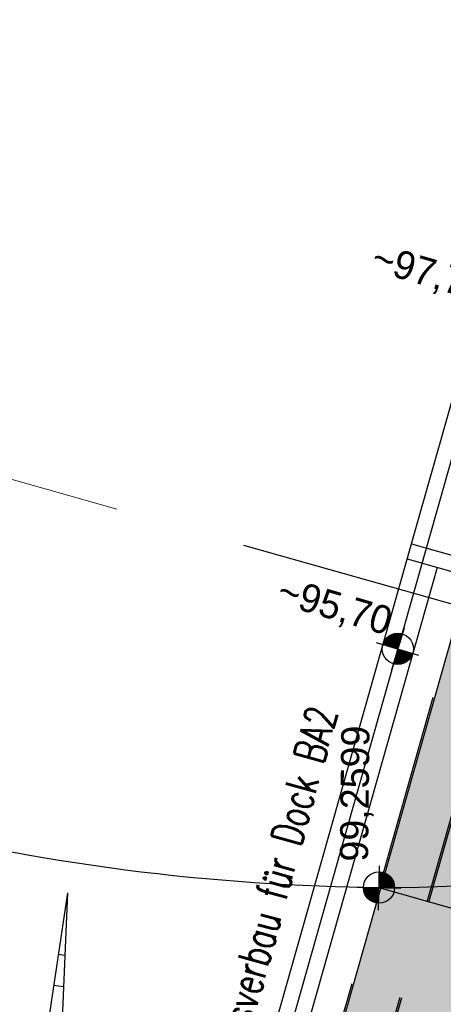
# Model space of a CAD drawing. Header units: metres. Extents: x 3458045 to 3462392, y 5482308 to 5484762.
# Tile 37 of 256: x 3459766 to 3459773, y 5483463 to 5483478. Entities that reach past the tile are written whole.
import ezdxf

# ---------------------------------------------------------------- set-up
doc = ezdxf.new("R2010")
doc.units = ezdxf.units.M
for name, pattern in [('AUSGEZOGEN', [2, 1, 1]), ('STRICHPUNKT2', [12.7, 6.35, -3.175, 0, -3.175]), ('VERDECKT2', [4.7625, 3.175, -1.5875])]:
    doc.linetypes.add(name, pattern=pattern)
doc.layers.get('0').update_dxf_attribs({"linetype": 'CONTINUOUS'})
for name, color, linetype in [('SP_ACHSE_8559', 7, 'CONTINUOUS'), ('SP_BAUGRUBE-ANKER', 211, 'AUSGEZOGEN'), ('SP_BAUGRUBE-TEXT', 210, 'AUSGEZOGEN'), ('SP_BAUGRUBE-VERBAU', 210, 'AUSGEZOGEN'), ('SP_Blockfugen', 2, 'STRICHPUNKT2'), ('SP_SOLID_Tunnelsohle_L7+8', 254, 'CONTINUOUS'), ('SP_TrogTunnel-Bautoleranz', 160, 'VERDECKT2'), ('SP_Tunnelwand_L7+8', 2, 'VERDECKT2'), ('SP_Verbau', 212, 'CONTINUOUS'), ('SP_VERM', 1, 'CONTINUOUS'), ('SP_VERM-VA-B44', 150, 'CONTINUOUS')]:
    doc.layers.add(name, color=color, linetype=linetype)
doc.layers.add('SP_HILF', color=6, linetype='CONTINUOUS', plot=False)
doc.styles.add('K_ISOCP', font='k_isocp.shx')
doc.styles.add('SP_F', font='romans.shx', dxfattribs={"width": 0.7, "bigfont": 'sp_f.shx'})
doc.linetypes.add('ZICKZACK', pattern='A,0.00254,-5.08,[131,ltypeshp.shx,S=5.08,R=0,X=-5.08,Y=0],-10.16,[131,ltypeshp.shx,S=5.08,R=180,X=5.08,Y=0],-5.08', length=20.32254)

# ---------------------------------------------------------------- blocks, each defined once
blk = doc.blocks.new('SOFI-HK', base_point=(0, 0.000969))
at = {"color": 0, "linetype": 'Continuous'}
for p, q in [((0, 0.139982), (0, -0.138069)), ((-0.145258, 0.000969), (0.139135, 0.000969))]:
    blk.add_line(p, q, dxfattribs=at)
at = {"color": 0, "linetype": 'Continuous', "const_width": 0.1}
for points in [[(0, 0.050969, 0.414214), (-0.05, 0.000969)], [(0.05, 0.000969, -0.414214), (0, -0.049031)]]:
    blk.add_lwpolyline(points, format="xyb", dxfattribs=at)
at = {"color": 0, "linetype": 'Continuous'}
blk.add_circle((0, 0.000969), 0.1, dxfattribs=at)
blk = doc.blocks.new('SOF_BEMSTR2')
at = {"color": 0, "linetype": 'ByBlock', "lineweight": -2}
for p, q in [((0, -20), (0, 8.5)), ((3.535, 3.535), (-3.535, -3.535)), ((-5, 0), (5, 0))]:
    blk.add_line(p, q, dxfattribs=at)
blk = doc.blocks.new('A$C288940E1')
at = {"layer": 'SP_Verbau'}
blk.add_line((0, 0), (-10.4038, -4.6916), dxfattribs=at)
blk.add_lwpolyline([(-10.4346, -4.6232), (-10.3729, -4.76), (-6.905, -3.1961), (-6.9667, -3.0594)], close=True, dxfattribs=at)

msp = doc.modelspace()

# ---------------------------------------------------------------- hatches: boundary and pattern name
at = {"layer": 'SP_SOLID_Tunnelsohle_L7+8'}
h = msp.add_hatch(color=256, dxfattribs=at)
h.dxf.hatch_style = 1
edge = h.paths.add_edge_path()
edge.add_arc((3458857.4544, 5483747.0655), 967.062, 344.1575234, 344.3872259)
edge.add_arc((3459473.9441, 5483574.7903), 326.954, 344.387226, 345.076333)
edge.add_arc((3459597.6475, 5483541.8207), 198.9324, 345.076333, 346.224846)
edge.add_arc((3459650.9358, 5483528.7563), 144.066, 346.224846, 347.832764)
edge.add_arc((3459680.7324, 5483522.3319), 113.5846, 347.832764, 349.90022)
edge.add_arc((3459699.8308, 5483518.93), 94.1856, 349.90022, 352.417547)
edge.add_arc((3459713.0579, 5483517.1693), 80.8418, 352.417547, 355.414439)
edge.add_arc((3459719.6894, 5483516.5932), 74.1855, 355.448462, 356.346692)
edge.add_arc((3459720.9584, 5483516.5061), 72.9136, 356.351432, 375.12014)
edge.add_arc((3459716.6802, 5483515.3015), 77.3579, 15.154925, 18.396868)
edge.add_arc((3459706.2115, 5483511.8197), 88.3904, 18.396868, 21.208821)
edge.add_arc((3459692.0649, 5483506.3301), 103.5648, 21.208821, 23.581379)
edge.add_arc((3459671.7932, 5483497.4815), 125.6835, 23.581379, 25.512141)
edge.add_arc((3459639.9853, 5483482.3016), 160.928, 25.512141, 27.001116)
edge.add_arc((3459718.8773, 5483524.65), 71.4345, 25.465137, 28.775179)
edge.add_arc((3459376.7002, 5483342.4929), 459.0716, 28.144677, 28.653199)
edge.add_arc((3459249.8469, 5483273.6151), 603.4176, 28.6167245, 28.7545471)
edge.add_line((3459778.8562, 5483563.8942), (3459778.5506, 5483564.8679))
edge.add_arc((3459246.486, 5483271.2535), 607.7024, 28.8916589, 28.9859415)
edge.add_line((3459778.0667, 5483565.7431), (3459768.6807, 5483560.5519))
edge.add_arc((3460160.896, 5483776.6646), 447.8142, 208.854995, 208.982431)
edge.add_line((3459769.1624, 5483559.6801), (3459769.8148, 5483558.9069))
edge.add_arc((3459249.8406, 5483273.6102), 593.0999, 28.6168449, 28.7524621, ccw=False)
edge.add_arc((3459440.8442, 5483377.5455), 375.6491, 28.04865, 28.653818, ccw=False)
edge.add_arc((3459582.0854, 5483452.7987), 215.6113, 27.001109, 28.04865, ccw=False)
edge.add_arc((3459639.9853, 5483482.3016), 150.628, 25.512141, 27.001109, ccw=False)
edge.add_arc((3459671.7932, 5483497.4815), 115.3835, 23.581379, 25.512141, ccw=False)
edge.add_arc((3459692.0649, 5483506.3301), 93.2648, 21.20882, 23.581379, ccw=False)
edge.add_arc((3459706.2115, 5483511.8197), 78.0904, 18.3967, 21.20882, ccw=False)
edge.add_arc((3459716.6813, 5483515.3019), 67.0567, 15.1549, 18.3967, ccw=False)
edge.add_arc((3459720.9787, 5483516.5082), 62.5934, -3.878778, 15.117461, ccw=False)
edge.add_arc((3459719.7195, 5483516.591), 63.8553, 355.448275, 356.123471, ccw=False)
edge.add_arc((3459713.1809, 5483517.1562), 70.4182, 352.431338, 355.41208, ccw=False)
edge.add_arc((3459699.8288, 5483518.9303), 83.8876, 349.900073, 352.431338, ccw=False)
edge.add_arc((3459680.7324, 5483522.3319), 103.2847, 347.832763, 349.900073, ccw=False)
edge.add_arc((3459650.9358, 5483528.7563), 133.766, 346.224846, 347.832763, ccw=False)
edge.add_arc((3459597.6475, 5483541.8207), 188.6324, 345.076333, 346.224846, ccw=False)
edge.add_arc((3459473.9441, 5483574.7903), 316.654, 344.387226, 345.076333, ccw=False)
edge.add_arc((3458857.4544, 5483747.0655), 956.762, 344.1575234, 344.3872258, ccw=False)
edge.add_line((3459777.8746, 5483485.8757), (3459768.1652, 5483451.5731))
edge.add_arc((3460235.8213, 5483318.7283), 486.1584, 164.142005, 164.465842)
edge.add_arc((3459925.9207, 5483404.8704), 164.5082, 164.465842, 165.436874)
edge.add_arc((3459863.548, 5483421.0744), 100.065, 165.436874, 167.055656)
edge.add_arc((3459836.6312, 5483427.2611), 72.4464, 167.055656, 169.321948)
edge.add_arc((3459825.5145, 5483429.4052), 61.1249, 169.36621, 170.436557)
edge.add_arc((3459822.8296, 5483429.8673), 58.4005, 170.446005, 171.374328)
edge.add_arc((3459822.827, 5483429.8675), 58.3979, 171.374105, 181.27373)
edge.add_line((3459764.4435, 5483428.5694), (3459763.7283, 5483428.5535))
edge.add_line((3459763.7283, 5483428.5535), (3459765.1423, 5483424.2417))
edge.add_line((3459765.1423, 5483424.2417), (3459773.0292, 5483411.4442))
edge.add_line((3459773.0292, 5483411.4442), (3459778.948, 5483417.0189))
edge.add_line((3459778.948, 5483417.0189), (3459775.6909, 5483420.4769))
edge.add_arc((3459821.7364, 5483429.9486), 47.0096, 170.06678, 191.62372, ccw=False)
edge.add_arc((3459825.0894, 5483429.4811), 50.3931, 169.37086, 170.20087, ccw=False)
edge.add_arc((3459836.6312, 5483427.2611), 62.1464, 167.055656, 169.321948, ccw=False)
edge.add_arc((3459863.548, 5483421.0744), 89.765, 165.436867, 167.055656, ccw=False)
edge.add_arc((3459925.9216, 5483404.8701), 154.2091, 164.465124, 165.436867, ccw=False)
edge.add_arc((3460237.4715, 5483318.2654), 477.5722, 164.141522, 164.465124, ccw=False)
edge.add_line((3459778.0759, 5483448.7679), (3459787.7833, 5483483.0639))

# ---------------------------------------------------------------- linework, layer by layer
at = {"layer": 'SP_ACHSE_8559'}
msp.add_lwpolyline([(3459792.1443, 5483504.1891, -0.6236806), (3459771.1027, 5483464.5224, -0.1187391), (3459755.298, 5483468.8722, -0.0103073), (3459754.0129, 5483469.6179, -0.0191109), (3459751.489, 5483471.2905, -0.0165622), (3459749.0906, 5483473.1388, -0.0140138), (3459746.8095, 5483475.1304, -0.0114656), (3459744.6327, 5483477.2356, -0.0089176), (3459742.5434, 5483479.4279, -0.0063696)], format="xyb", dxfattribs=at)
at = {"layer": 'SP_BAUGRUBE-VERBAU', "linetype": 'ZICKZACK', "ltscale": 0.2}
msp.add_line((3459772.3183, 5483470.0091), (3459784.2013, 5483466.6456), dxfattribs=at)
at = {"layer": 'SP_BAUGRUBE-VERBAU'}
msp.add_line((3459772.2502, 5483469.7685), (3459784.1332, 5483466.405), dxfattribs=at)
at = {"layer": 'SP_BAUGRUBE-VERBAU', "linetype": 'VERDECKT2'}
msp.add_lwpolyline([(3459782.2078, 5483522.9639, -0.0422201), (3459782.4222, 5483512.5873, -0.0039193), (3459782.3517, 5483511.6049, -0.0130302), (3459781.9687, 5483508.0097, -0.0110254), (3459781.4074, 5483504.3991, -0.0090206), (3459780.6949, 5483500.779, -0.007016), (3459779.8588, 5483497.149, -0.0050114), (3459778.9268, 5483493.5058, -0.0030068), (3459777.9271, 5483489.8437, -0.0010023), (3459776.8885, 5483486.1555), (3459772.3863, 5483470.2496, 0.0014127)], format="xyb", dxfattribs=at)
at = {"layer": 'SP_BAUGRUBE-VERBAU', "linetype": 'ZICKZACK', "ltscale": 0.2, "flags": 128}
msp.add_lwpolyline([(3459782.4564, 5483522.9901, -0.0422201), (3459782.6716, 5483512.5714, -0.0039193), (3459782.6009, 5483511.585, -0.0130302), (3459782.2165, 5483507.9767, -0.0110254), (3459781.6535, 5483504.3553, -0.0090206), (3459780.9393, 5483500.7263, -0.007016), (3459780.1016, 5483497.0895, -0.0050114), (3459779.1684, 5483493.4414, -0.0030068), (3459778.1679, 5483489.7764, -0.0010023), (3459777.129, 5483486.0873), (3459772.6269, 5483470.1815)], format="xyb", dxfattribs=at)
at = {"layer": 'SP_BAUGRUBE-VERBAU'}
for points in [[(3459772.3863, 5483470.2496), (3459767.179, 5483451.8522, 0.0014127), (3459766.4345, 5483449.2029, 0.004238), (3459765.7059, 5483446.4931, 0.0070634), (3459765.0269, 5483443.719, 0.0098889), (3459764.4321, 5483440.8746, 0.0046703), (3459764.2284, 5483439.7308, 0.0045427), (3459764.0588, 5483438.6644, 0.047278)], [(3459772.7313, 5483469.6323), (3459767.6601, 5483451.716, 0.0014127), (3459766.9162, 5483449.069, 0.004238), (3459766.1898, 5483446.3674, 0.0070634), (3459765.5142, 5483443.607, 0.0098889), (3459764.9234, 5483440.7819, 0.0046703), (3459764.7214, 5483439.6477, 0.0024566), (3459764.6281, 5483439.0763, 0.047278)]]:
    msp.add_lwpolyline(points, format="xyb", dxfattribs=at)
at = {"layer": 'SP_BAUGRUBE-VERBAU', "linetype": 'ZICKZACK', "ltscale": 0.2}
msp.add_lwpolyline([(3459772.6269, 5483470.1815), (3459767.4195, 5483451.7841, 0.0014127), (3459766.6753, 5483449.136, 0.004238), (3459765.9479, 5483446.4302, 0.0070634), (3459765.2705, 5483443.663, 0.0098889), (3459764.6778, 5483440.8283, 0.0046703), (3459764.4749, 5483439.6893, 0.0045603), (3459764.3054, 5483438.6232, 0.047278)], format="xyb", dxfattribs=at)
at = {"layer": 'SP_Blockfugen'}
msp.add_line((3459769.6363, 5483469.9887), (3459786.4743, 5483465.2227), dxfattribs=at)
at = {"layer": 'SP_HILF'}
msp.add_lwpolyline([(3459777.8746, 5483485.8757), (3459768.1652, 5483451.5731, 0.001413), (3459767.4218, 5483448.9278, 0.004237), (3459766.698, 5483446.2354, 0.0070634), (3459766.0258, 5483443.4894, 0.0098889), (3459765.4393, 5483440.6847, 0.0046703), (3459765.2391, 5483439.5605, 0.0040506), (3459765.0896, 5483438.6262, 0.0432221), (3459764.4435, 5483428.5694), (3459763.7283, 5483428.5535), (3459765.1423, 5483424.2417), (3459773.0292, 5483411.4442), (3459778.948, 5483417.0189), (3459775.6909, 5483420.4769, -0.0943383), (3459775.4315, 5483438.0577, -0.0036216), (3459775.561, 5483438.7762, -0.0098889), (3459776.0641, 5483441.1821, -0.0070634), (3459776.667, 5483443.6455, -0.0042401), (3459777.3461, 5483446.1712, -0.001412), (3459778.0759, 5483448.7679), (3459787.7833, 5483483.0639, 0.0010023)], format="xyb", dxfattribs=at)
at = {"layer": 'SP_TrogTunnel-Bautoleranz'}
msp.add_lwpolyline([(3459778.6442, 5483485.6573), (3459768.935, 5483451.3552, 0.0014127), (3459768.1928, 5483448.7142, 0.004238), (3459767.4723, 5483446.0342, 0.0070634), (3459766.8055, 5483443.3102, 0.0098889), (3459766.2255, 5483440.5364, 0.0046703), (3459766.028, 5483439.4276, 0.0473215), (3459765.2435, 5483428.5773, 0.0169098)], format="xyb", dxfattribs=at)
at = {"layer": 'SP_Tunnelwand_L7+8'}
for points in [[(3459777.8505, 5483485.8825), (3459768.1412, 5483451.5799, 0.0014127), (3459767.3979, 5483448.9351, 0.004238), (3459766.6738, 5483446.2417, 0.0070634), (3459766.0015, 5483443.495, 0.0098889), (3459765.4148, 5483440.6893, 0.0046703), (3459765.2145, 5483439.5646, 0.047278), (3459764.4185, 5483428.569, 0.047278)], [(3459778.6201, 5483485.6641), (3459768.9109, 5483451.362, 0.0014127), (3459768.1687, 5483448.7209, 0.004238), (3459767.4481, 5483446.0405, 0.0070634), (3459766.7811, 5483443.3158, 0.0098889), (3459766.2009, 5483440.5411, 0.0046703), (3459766.0033, 5483439.4317, 0.047278), (3459765.2183, 5483428.5867, 0.047278)]]:
    msp.add_lwpolyline(points, format="xyb", dxfattribs=at)
at = {"layer": 'SP_VERM-VA-B44', "linetype": 'AUSGEZOGEN'}
for p, q in [((3459766.8256, 5483464.4276), (3459766.0781, 5483459.4836)), ((3459766.8256, 5483464.4276), (3459766.6044, 5483459.404)), ((3459766.7816, 5483463.427), (3459766.6763, 5483463.4401)), ((3459766.7595, 5483462.9259), (3459766.6015, 5483462.9455))]:
    msp.add_line(p, q, dxfattribs=at)
at = {"layer": 'SP_VERM-VA-B44', "linetype": 'VERDECKT2'}
msp.add_line((3459771.8014, 5483464.5113), (3459776.7808, 5483463.1019), dxfattribs=at)

# ---------------------------------------------------------------- block references
at = {"layer": 'SP_BAUGRUBE-ANKER', "xscale": -1.772319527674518, "yscale": 1.772319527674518, "zscale": 1.772319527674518, "rotation": 188.4949119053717}
msp.add_blockref('A$C288940E1', (3459776.0698, 5483480.2183), dxfattribs=at)
at = {"layer": 'SP_BAUGRUBE-TEXT', "linetype": 'AUSGEZOGEN', "xscale": 2.500000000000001, "yscale": 2.500000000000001, "zscale": 2.500000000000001, "rotation": 343.215675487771}
msp.add_blockref('SOFI-HK', (3459772.1022, 5483468.3278), dxfattribs=at)
at = {"layer": 'SP_VERM', "color": 3, "linetype": 'AUSGEZOGEN', "lineweight": 0, "xscale": 0.250000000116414, "yscale": 0.250000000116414, "zscale": 0.250000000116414, "rotation": 74.195640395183}
msp.add_blockref('SOF_BEMSTR2', (3459762.8013, 5483471.9234), dxfattribs=at)
at = {"layer": 'SP_VERM-VA-B44', "linetype": 'AUSGEZOGEN', "xscale": 2.500000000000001, "yscale": 2.500000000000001, "zscale": 2.500000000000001, "rotation": 88.85413820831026}
msp.add_blockref('SOFI-HK', (3459771.8014, 5483464.5113), dxfattribs=at)

# ---------------------------------------------------------------- texts
at = {"layer": 'SP_BAUGRUBE-TEXT', "linetype": 'AUSGEZOGEN', "style": 'K_ISOCP'}
for s, p in [('~97,70', (3459771.6513, 5483474.3913)), ('~95,70', (3459770.1433, 5483469.0638))]:
    msp.add_text(s, height=0.45, rotation=343.72776, dxfattribs=at).set_placement(p)
at = {"layer": 'SP_BAUGRUBE-TEXT', "linetype": 'AUSGEZOGEN', "insert": (3459770.1487, 5483464.3153), "char_height": 0.5, "attachment_point": 5, "rotation": 74.6754, "style": 'SP_F'}
msp.add_mtext('Längsverbau für Dock BA2', dxfattribs=at)
at = {"layer": 'SP_VERM-VA-B44', "linetype": 'AUSGEZOGEN', "style": 'K_ISOCP'}
msp.add_text('99,2599', height=0.45, rotation=89.36622, dxfattribs=at).set_placement((3459771.6257, 5483464.9244))

doc.saveas('drawing.dxf')
